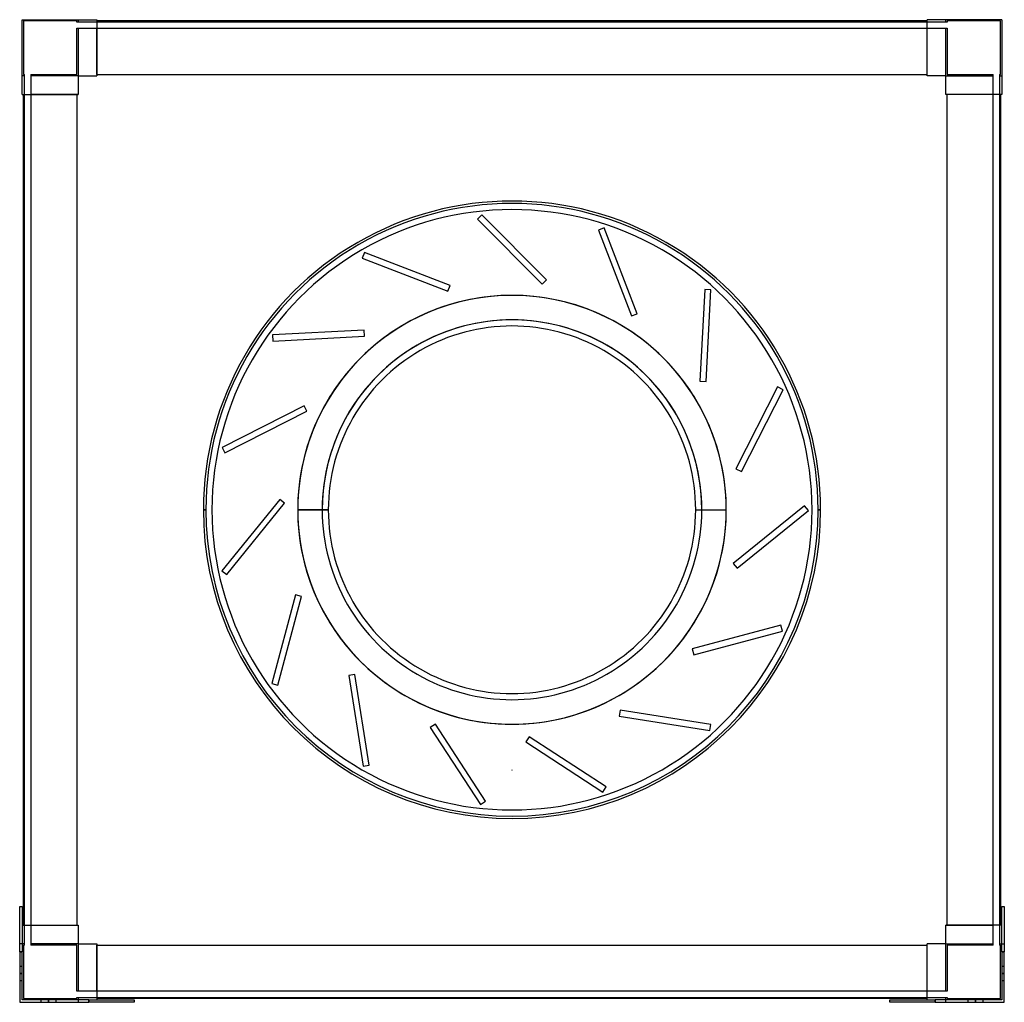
# Model space of a CAD drawing. Header units: millimetres. Extents: x -402 to 402, y -402 to 400.
import ezdxf

# ---------------------------------------------------------------- set-up
doc = ezdxf.new("R2010")
doc.units = ezdxf.units.MM
doc.layers.add('MAIN-1', color=7, linetype='Continuous')
doc.layers.add('MAIN-2', color=7, linetype='Continuous')

msp = doc.modelspace()

# ---------------------------------------------------------------- linework, layer by layer
at = {"layer": 'MAIN-1'}
for p, q in [((-400, 339), (-400, 400)), ((-400, 400), (-339, 400)), ((-339, 400), (-339, 354.25)), ((339, 399), (-339, 399)), ((339, 354.25), (339, 400)), ((400, 400), (339, 400)), ((400, 400), (400, 339)), ((-354.25, 354.25), (-354.25, 339)), ((-354.25, 354.25), (-339, 354.25)), ((-339, 355.25), (339, 355.25)), ((354.25, 354.25), (339, 354.25)), ((354.25, 339), (354.25, 354.25)), ((-400, 339), (-354.25, 339)), ((-399, -339), (-399, 339)), ((-355.25, 339), (-355.25, -339)), ((400, 339), (354.25, 339)), ((355.25, -339), (355.25, 339)), ((399, 339), (399, -339)), ((-252, 0), (-250, 0)), ((-150.01, 0), (-175.01, 0)), ((150.01, 0), (175.01, 0)), ((252, 0), (250, 0)), ((-402, -323.75), (-400, -323.75)), ((-402, -360.75), (-402, -323.75)), ((-400, -323.75), (-400, -360.75)), ((400, -360.75), (400, -323.75)), ((400, -323.75), (402, -323.75)), ((402, -323.75), (402, -360.75)), ((-400, -339), (-354.25, -339)), ((-354.25, -339), (-354.25, -354.25)), ((400, -339), (354.25, -339)), ((354.25, -354.25), (354.25, -339)), ((-400, -360.75), (-402, -360.75)), ((-402, -360.75), (-402, -402)), ((-400, -400), (-400, -360.75)), ((-354.25, -354.25), (-339, -354.25)), ((-339, -354.25), (-339, -400)), ((-339, -355.25), (339, -355.25)), ((339, -400), (339, -354.25)), ((354.25, -354.25), (339, -354.25)), ((400, -360.75), (400, -400)), ((402, -360.75), (400, -360.75)), ((402, -402), (402, -360.75)), ((-345.5, -400), (-400, -400)), ((-345.5, -400), (-308.5, -400)), ((-345.5, -402), (-345.5, -400)), ((339, -399), (-339, -399)), ((-308.5, -400), (-308.5, -402)), ((308.5, -400), (345.5, -400)), ((308.5, -402), (308.5, -400)), ((400, -400), (345.5, -400)), ((345.5, -400), (345.5, -402)), ((-402, -402), (-345.5, -402)), ((-308.5, -402), (-345.5, -402)), ((345.5, -402), (308.5, -402)), ((345.5, -402), (402, -402))]:
    msp.add_line(p, q, dxfattribs=at)
for radius, start, end in [(252, 0, 180.00002), (250, 0, 180.00002), (245, 0, 180.00002), (175.01, 89.99998, 180.00002), (175.01, 0, 89.99998), (150.01, 0, 180.00002), (252, 180.00002, 0), (250, 180.00002, 0), (245, 179.99998, 0), (245, 179.99998, 0), (150.01, 179.99998, 0), (175.01, 270.00002, 0), (175.01, 180.00002, 270.00002)]:
    msp.add_arc((0, 0), radius, start, end, dxfattribs=at)
at = {"layer": 'MAIN-2'}
for p, q in [((-400, 400), (-400, 400)), ((-400, 400), (-400, 400)), ((-399, 399), (-399, 399)), ((-355.25, 399), (-399, 399)), ((-399, 399), (-399, 355.25)), ((-355.25, 398), (-355.25, 399)), ((-355.25, 399), (-355.25, 399)), ((-355.25, 398), (-355.25, 398)), ((-354.25, 398), (-355.25, 398)), ((-354.25, 400), (-354.25, 400)), ((-354.25, 400), (-354.25, 398)), ((-354.25, 400), (-354.25, 400)), ((-354.25, 398), (-354.25, 398)), ((-354.25, 398), (-354.25, 398)), ((-339, 398), (-354.25, 398)), ((-339, 400), (-339, 400)), ((-339, 400), (-339, 400)), ((-339, 399), (-339, 399)), ((-339, 399), (-339, 399)), ((-339, 398), (-339, 398)), ((-339, 398), (-339, 398)), ((339, 398), (-339, 398)), ((339, 400), (339, 400)), ((339, 400), (339, 400)), ((339, 399), (339, 399)), ((339, 399), (339, 399)), ((339, 398), (339, 398)), ((354.25, 398), (339, 398)), ((339, 398), (339, 398)), ((354.25, 400), (354.25, 400)), ((354.25, 398), (354.25, 400)), ((354.25, 400), (354.25, 400)), ((354.25, 398), (354.25, 398)), ((355.25, 398), (354.25, 398)), ((354.25, 398), (354.25, 398)), ((355.25, 399), (355.25, 398)), ((355.25, 399), (355.25, 399)), ((399, 399), (355.25, 399)), ((355.25, 398), (355.25, 398)), ((399, 355.25), (399, 399)), ((399, 399), (399, 399)), ((400, 400), (400, 400)), ((400, 400), (400, 400)), ((-355.25, 393), (-354.25, 393)), ((-355.25, 393), (-355.25, 393)), ((-355.25, 355.25), (-355.25, 393)), ((-354.25, 393), (-339, 393)), ((-354.25, 393), (-354.25, 393)), ((-354.25, 393), (-354.25, 393)), ((-354.25, 393), (-354.25, 354.25)), ((-339, 393), (-339, 393)), ((-339, 355.25), (-339, 393)), ((-339, 393), (-339, 393)), ((-339, 393), (339, 393)), ((339, 355.25), (339, 393)), ((339, 393), (339, 393)), ((339, 393), (339, 393)), ((339, 393), (354.25, 393)), ((354.25, 393), (354.25, 393)), ((354.25, 393), (354.25, 393)), ((354.25, 393), (355.25, 393)), ((354.25, 354.25), (354.25, 393)), ((355.25, 393), (355.25, 393)), ((355.25, 393), (355.25, 355.25)), ((-400, 354.25), (-400, 354.25)), ((-398, 354.25), (-400, 354.25)), ((-400, 354.25), (-400, 354.25)), ((-399, 355.25), (-399, 355.25)), ((-399, 355.25), (-398, 355.25)), ((-398, 355.25), (-398, 355.25)), ((-398, 354.25), (-398, 355.25)), ((-398, 339), (-398, 354.25)), ((-398, 354.25), (-398, 354.25)), ((-398, 354.25), (-398, 354.25)), ((-393, 355.25), (-393, 354.25)), ((-393, 355.25), (-355.25, 355.25)), ((-393, 355.25), (-393, 355.25)), ((-393, 354.25), (-393, 354.25)), ((-393, 354.25), (-393, 354.25)), ((-393, 354.25), (-393, 339)), ((-354.25, 354.25), (-393, 354.25)), ((-355.25, 355.25), (-355.25, 355.25)), ((-354.25, 354.25), (-354.25, 354.25)), ((-354.25, 354.25), (-354.25, 354.25)), ((-354.25, 354.25), (-354.25, 354.25)), ((-354.25, 354.25), (-354.25, 354.25)), ((-354.25, 354.25), (-354.25, 354.25)), ((-354.25, 354.25), (-354.25, 354.25)), ((-339, 355.25), (-339, 354.25)), ((-339, 355.25), (-339, 355.25)), ((-339, 355.25), (-339, 355.25)), ((-339, 355.25), (-339, 355.25)), ((-339, 355.25), (-339, 355.25)), ((-339, 354.25), (-339, 354.25)), ((-339, 354.25), (-339, 354.25)), ((-339, 354.25), (-339, 354.25)), ((-339, 354.25), (-339, 354.25)), ((339, 354.25), (339, 355.25)), ((339, 355.25), (339, 355.25)), ((339, 355.25), (339, 355.25)), ((339, 355.25), (339, 355.25)), ((339, 355.25), (339, 355.25)), ((339, 354.25), (339, 354.25)), ((339, 354.25), (339, 354.25)), ((339, 354.25), (339, 354.25)), ((339, 354.25), (339, 354.25)), ((354.25, 354.25), (354.25, 354.25)), ((354.25, 354.25), (354.25, 354.25)), ((354.25, 354.25), (354.25, 354.25)), ((354.25, 354.25), (354.25, 354.25)), ((354.25, 354.25), (354.25, 354.25)), ((354.25, 354.25), (393, 354.25)), ((354.25, 354.25), (354.25, 354.25)), ((355.25, 355.25), (355.25, 355.25)), ((355.25, 355.25), (393, 355.25)), ((393, 354.25), (393, 355.25)), ((393, 355.25), (393, 355.25)), ((393, 339), (393, 354.25)), ((393, 354.25), (393, 354.25)), ((393, 354.25), (393, 354.25)), ((398, 355.25), (398, 354.25)), ((398, 355.25), (399, 355.25)), ((398, 355.25), (398, 355.25)), ((398, 354.25), (398, 354.25)), ((398, 354.25), (398, 354.25)), ((398, 354.25), (398, 339)), ((398, 354.25), (400, 354.25)), ((399, 355.25), (399, 355.25)), ((400, 354.25), (400, 354.25)), ((400, 354.25), (400, 354.25)), ((-400, 339), (-400, 339)), ((-400, 339), (-400, 339)), ((-399, 339), (-399, 339)), ((-399, 339), (-399, 339)), ((-398, 339), (-398, 339)), ((-398, 339), (-398, 339)), ((-398, -339), (-398, 339)), ((-355.25, 339), (-393, 339)), ((-393, 339), (-393, 339)), ((-393, 339), (-393, 339)), ((-393, 339), (-393, -339)), ((-354.25, 339), (-355.25, 339)), ((-355.25, 339), (-355.25, 339)), ((-355.25, 339), (-355.25, 339)), ((-355.25, 339), (-355.25, 339)), ((-355.25, 339), (-355.25, 339)), ((-354.25, 339), (-354.25, 339)), ((-354.25, 339), (-354.25, 339)), ((-354.25, 339), (-354.25, 339)), ((-354.25, 339), (-354.25, 339)), ((355.25, 339), (354.25, 339)), ((354.25, 339), (354.25, 339)), ((354.25, 339), (354.25, 339)), ((354.25, 339), (354.25, 339)), ((354.25, 339), (354.25, 339)), ((355.25, 339), (355.25, 339)), ((393, 339), (355.25, 339)), ((355.25, 339), (355.25, 339)), ((355.25, 339), (355.25, 339)), ((355.25, 339), (355.25, 339)), ((393, 339), (393, 339)), ((393, 339), (393, 339)), ((393, -339), (393, 339)), ((398, 339), (398, 339)), ((398, 339), (398, -339)), ((398, 339), (398, 339)), ((399, 339), (399, 339)), ((399, 339), (399, 339)), ((400, 339), (400, 339)), ((400, 339), (400, 339)), ((-24.75, 240.78), (-28.28, 237.25)), ((-28.28, 237.25), (-28.28, 237.25)), ((-28.28, 237.25), (24.75, 184.22)), ((-24.75, 240.78), (-24.75, 240.78)), ((28.28, 187.75), (-24.75, 240.78)), ((75.33, 230.03), (70.66, 228.24)), ((70.66, 228.24), (70.66, 228.24)), ((70.66, 228.24), (97.54, 158.22)), ((75.33, 230.03), (75.33, 230.03)), ((102.2, 160.02), (75.33, 230.03)), ((-120.54, 209.9), (-122.34, 205.23)), ((-120.54, 209.9), (-120.54, 209.9)), ((-50.53, 183.02), (-120.54, 209.9)), ((-122.34, 205.23), (-122.34, 205.23)), ((-122.34, 205.23), (-52.32, 178.36)), ((24.75, 184.22), (28.28, 187.75)), ((28.28, 187.75), (28.28, 187.75)), ((-52.32, 178.36), (-50.53, 183.02)), ((-52.32, 178.36), (-52.32, 178.36)), ((-50.53, 183.02), (-50.53, 183.02)), ((24.75, 184.22), (24.75, 184.22)), ((157.38, 179.77), (153.46, 104.87)), ((157.38, 179.77), (157.38, 179.77)), ((162.38, 179.51), (157.38, 179.77)), ((158.45, 104.61), (162.38, 179.51)), ((162.38, 179.51), (162.38, 179.51)), ((0, 175.01), (0, 175.01)), ((0, 175.01), (0, 175.01)), ((97.54, 158.22), (102.2, 160.02)), ((97.54, 158.22), (97.54, 158.22)), ((102.2, 160.02), (102.2, 160.02)), ((-120.6, 146.65), (-195.5, 142.72)), ((-120.6, 146.65), (-120.6, 146.65)), ((-120.34, 141.66), (-120.6, 146.65)), ((-195.5, 142.72), (-195.5, 142.72)), ((-195.5, 142.72), (-195.24, 137.73)), ((-195.24, 137.73), (-120.34, 141.66)), ((-195.24, 137.73), (-195.24, 137.73)), ((-120.34, 141.66), (-120.34, 141.66)), ((153.46, 104.87), (153.46, 104.87)), ((153.46, 104.87), (158.45, 104.61)), ((158.45, 104.61), (158.45, 104.61)), ((216.9, 100.21), (182.85, 33.39)), ((187.3, 31.12), (221.35, 97.94)), ((216.9, 100.21), (216.9, 100.21)), ((221.35, 97.94), (216.9, 100.21)), ((221.35, 97.94), (221.35, 97.94)), ((-169.82, 84.92), (-236.65, 50.87)), ((-234.38, 46.41), (-167.55, 80.46)), ((-169.82, 84.92), (-169.82, 84.92)), ((-167.55, 80.46), (-169.82, 84.92)), ((-167.55, 80.46), (-167.55, 80.46)), ((-236.65, 50.87), (-236.65, 50.87)), ((-236.65, 50.87), (-234.38, 46.41)), ((-234.38, 46.41), (-234.38, 46.41)), ((182.85, 33.39), (182.85, 33.39)), ((182.85, 33.39), (187.3, 31.12)), ((187.3, 31.12), (187.3, 31.12)), ((-189.68, 8.5), (-236.88, -49.78)), ((-189.68, 8.5), (-189.68, 8.5)), ((-185.79, 5.36), (-189.68, 8.5)), ((-252, 0), (-250, 0)), ((-250, 0), (-250, 0)), ((-250, 0), (-250, 0)), ((-250, 0), (-250, 0)), ((-245, 0), (-245, 0)), ((-232.99, -52.93), (-185.79, 5.36)), ((-185.79, 5.36), (-185.79, 5.36)), ((-175, 0), (-175, 0)), ((-174.99, 0), (-174.99, 0)), ((-155.01, 0), (-174.99, 0)), ((150.01, 0), (175.01, 0)), ((155.01, 0), (174.99, 0)), ((174.99, 0), (174.99, 0)), ((175, 0), (175, 0)), ((238.91, 3.33), (180.62, -43.87)), ((238.91, 3.33), (238.91, 3.33)), ((242.05, -0.56), (238.91, 3.33)), ((245, 0), (245, 0)), ((252, 0), (250, 0)), ((250, 0), (250, 0)), ((250, 0), (250, 0)), ((250, 0), (252, 0)), ((250, 0), (250, 0)), ((-250, 0), (-252, 0)), ((-252, 0), (-250, 0)), ((-250, 0), (-250, 0)), ((-250, 0), (-250, 0)), ((-250, 0), (-250, 0)), ((-245, 0), (-245, 0)), ((-175.01, 0), (-150.01, 0)), ((-175, 0), (-175, 0)), ((-174.99, 0), (-155.01, 0)), ((-174.99, 0), (-174.99, 0)), ((155.01, 0), (174.99, 0)), ((174.99, 0), (174.99, 0)), ((175, 0), (175, 0)), ((183.77, -47.75), (242.05, -0.56)), ((242.05, -0.56), (242.05, -0.56)), ((245, 0), (245, 0)), ((250, 0), (252, 0)), ((250, 0), (250, 0)), ((250, 0), (250, 0)), ((250, 0), (250, 0)), ((180.62, -43.87), (180.62, -43.87)), ((180.62, -43.87), (183.77, -47.75)), ((183.77, -47.75), (183.77, -47.75)), ((-236.88, -49.78), (-236.88, -49.78)), ((-236.88, -49.78), (-232.99, -52.93)), ((-232.99, -52.93), (-232.99, -52.93)), ((-176.74, -69.38), (-196.15, -141.83)), ((-191.32, -143.12), (-171.91, -70.67)), ((-176.74, -69.38), (-176.74, -69.38)), ((-171.91, -70.67), (-176.74, -69.38)), ((-171.91, -70.67), (-171.91, -70.67)), ((219.61, -94.13), (147.16, -113.54)), ((219.61, -94.13), (219.61, -94.13)), ((220.9, -98.96), (219.61, -94.13)), ((148.46, -118.37), (220.9, -98.96)), ((220.9, -98.96), (220.9, -98.96)), ((147.16, -113.54), (147.16, -113.54)), ((147.16, -113.54), (148.46, -118.37)), ((148.46, -118.37), (148.46, -118.37)), ((-128.3, -134.49), (-133.24, -135.27)), ((-133.24, -135.27), (-133.24, -135.27)), ((-133.24, -135.27), (-121.51, -209.35)), ((-128.3, -134.49), (-128.3, -134.49)), ((-116.57, -208.56), (-128.3, -134.49)), ((-196.15, -141.83), (-196.15, -141.83)), ((-196.15, -141.83), (-191.32, -143.12)), ((-191.32, -143.12), (-191.32, -143.12)), ((88.26, -163.58), (87.47, -168.52)), ((87.47, -168.52), (87.47, -168.52)), ((87.47, -168.52), (161.55, -180.25)), ((88.26, -163.58), (88.26, -163.58)), ((162.33, -175.31), (88.26, -163.58)), ((-62.51, -175.04), (-66.7, -177.77)), ((-62.51, -175.04), (-62.51, -175.04)), ((-21.66, -237.94), (-62.51, -175.04)), ((0, -175.01), (0, -175.01)), ((0, -175.01), (0, -175.01)), ((161.55, -180.25), (162.33, -175.31)), ((162.33, -175.31), (162.33, -175.31)), ((-66.7, -177.77), (-66.7, -177.77)), ((-66.7, -177.77), (-25.85, -240.67)), ((161.55, -180.25), (161.55, -180.25)), ((14.09, -185.34), (11.37, -189.53)), ((11.37, -189.53), (11.37, -189.53)), ((11.37, -189.53), (74.27, -230.38)), ((14.09, -185.34), (14.09, -185.34)), ((76.99, -226.18), (14.09, -185.34)), ((-121.51, -209.35), (-116.57, -208.56)), ((-116.57, -208.56), (-116.57, -208.56)), ((-121.51, -209.35), (-121.51, -209.35)), ((0, -212.5), (0, -212.5)), ((0, -212.5), (0, -212.5)), ((0, -212.5), (0, -212.5)), ((0, -212.5), (0, -212.5)), ((0, -212.5), (0, -212.5)), ((0, -212.5), (0, -212.5)), ((74.27, -230.38), (76.99, -226.18)), ((74.27, -230.38), (74.27, -230.38)), ((76.99, -226.18), (76.99, -226.18)), ((-25.85, -240.67), (-21.66, -237.94)), ((-25.85, -240.67), (-25.85, -240.67)), ((-21.66, -237.94), (-21.66, -237.94)), ((-402, -323.75), (-402, -323.75)), ((-402, -323.75), (-402, -323.75)), ((-400, -323.75), (-400, -323.75)), ((-400, -323.75), (-400, -323.75)), ((400, -323.75), (400, -323.75)), ((400, -323.75), (400, -323.75)), ((402, -323.75), (402, -323.75)), ((402, -323.75), (402, -323.75)), ((-400, -339), (-400, -339)), ((-400, -339), (-400, -339)), ((-399, -339), (-399, -339)), ((-399, -339), (-399, -339)), ((-398, -339), (-398, -339)), ((-398, -354.25), (-398, -339)), ((-398, -339), (-398, -339)), ((-393, -339), (-393, -339)), ((-393, -339), (-355.25, -339)), ((-393, -339), (-393, -339)), ((-393, -339), (-393, -354.25)), ((-355.25, -339), (-354.25, -339)), ((-355.25, -339), (-355.25, -339)), ((-355.25, -339), (-355.25, -339)), ((-355.25, -339), (-355.25, -339)), ((-355.25, -339), (-355.25, -339)), ((-354.25, -339), (-354.25, -339)), ((-354.25, -339), (-354.25, -339)), ((-354.25, -339), (-354.25, -339)), ((-354.25, -339), (-354.25, -339)), ((354.25, -339), (355.25, -339)), ((354.25, -339), (354.25, -339)), ((354.25, -339), (354.25, -339)), ((354.25, -339), (354.25, -339)), ((354.25, -339), (354.25, -339)), ((355.25, -339), (355.25, -339)), ((355.25, -339), (393, -339)), ((355.25, -339), (355.25, -339)), ((355.25, -339), (355.25, -339)), ((355.25, -339), (355.25, -339)), ((393, -339), (393, -339)), ((393, -339), (393, -339)), ((393, -354.25), (393, -339)), ((398, -339), (398, -339)), ((398, -339), (398, -339)), ((398, -339), (398, -354.25)), ((399, -339), (399, -339)), ((399, -339), (399, -339)), ((400, -339), (400, -339)), ((400, -339), (400, -339)), ((-402, -354.25), (-402, -354.25)), ((-402, -354.25), (-402, -354.25)), ((-398, -354.25), (-402, -354.25)), ((-402, -360.75), (-400, -360.75)), ((-400, -354.25), (-400, -354.25)), ((-400, -354.25), (-400, -354.25)), ((-398, -355.25), (-399, -355.25)), ((-399, -355.25), (-399, -399)), ((-399, -355.25), (-399, -355.25)), ((-398, -355.25), (-398, -354.25)), ((-398, -354.25), (-398, -354.25)), ((-398, -354.25), (-398, -354.25)), ((-398, -355.25), (-398, -355.25)), ((-393, -354.25), (-393, -355.25)), ((-393, -354.25), (-393, -354.25)), ((-393, -354.25), (-393, -354.25)), ((-354.25, -354.25), (-393, -354.25)), ((-355.25, -355.25), (-393, -355.25)), ((-393, -355.25), (-393, -355.25)), ((-355.25, -393), (-355.25, -355.25)), ((-355.25, -355.25), (-355.25, -355.25)), ((-354.25, -354.25), (-354.25, -354.25)), ((-354.25, -354.25), (-354.25, -354.25)), ((-354.25, -354.25), (-354.25, -354.25)), ((-354.25, -354.25), (-354.25, -393)), ((-354.25, -354.25), (-354.25, -354.25)), ((-354.25, -354.25), (-354.25, -354.25)), ((-354.25, -354.25), (-354.25, -354.25)), ((-339, -354.25), (-339, -354.25)), ((-339, -354.25), (-339, -355.25)), ((-339, -354.25), (-339, -354.25)), ((-339, -354.25), (-339, -354.25)), ((-339, -354.25), (-339, -354.25)), ((-339, -355.25), (-339, -355.25)), ((-339, -355.25), (-339, -355.25)), ((-339, -393), (-339, -355.25)), ((-339, -355.25), (-339, -355.25)), ((-339, -355.25), (-339, -355.25)), ((339, -354.25), (339, -354.25)), ((339, -355.25), (339, -354.25)), ((339, -354.25), (339, -354.25)), ((339, -354.25), (339, -354.25)), ((339, -354.25), (339, -354.25)), ((339, -355.25), (339, -355.25)), ((339, -355.25), (339, -355.25)), ((339, -393), (339, -355.25)), ((339, -355.25), (339, -355.25)), ((339, -355.25), (339, -355.25)), ((354.25, -354.25), (354.25, -354.25)), ((354.25, -354.25), (354.25, -354.25)), ((354.25, -354.25), (354.25, -354.25)), ((354.25, -393), (354.25, -354.25)), ((354.25, -354.25), (354.25, -354.25)), ((354.25, -354.25), (354.25, -354.25)), ((354.25, -354.25), (393, -354.25)), ((354.25, -354.25), (354.25, -354.25)), ((355.25, -355.25), (355.25, -393)), ((393, -355.25), (355.25, -355.25)), ((355.25, -355.25), (355.25, -355.25)), ((393, -355.25), (393, -354.25)), ((393, -354.25), (393, -354.25)), ((393, -354.25), (393, -354.25)), ((393, -355.25), (393, -355.25)), ((398, -354.25), (398, -354.25)), ((398, -354.25), (402, -354.25)), ((398, -354.25), (398, -354.25)), ((398, -354.25), (398, -355.25)), ((399, -355.25), (398, -355.25)), ((398, -355.25), (398, -355.25)), ((399, -399), (399, -355.25)), ((399, -355.25), (399, -355.25)), ((400, -354.25), (400, -354.25)), ((400, -354.25), (400, -354.25)), ((400, -360.75), (402, -360.75)), ((402, -354.25), (402, -354.25)), ((402, -354.25), (402, -354.25)), ((-402, -372.5), (-402, -372.5)), ((-402, -372.5), (-400, -372.5)), ((-402, -372.5), (-402, -372.5)), ((-400, -372.5), (-400, -372.5)), ((-400, -372.5), (-400, -372.5)), ((400, -372.5), (400, -372.5)), ((400, -372.5), (400, -372.5)), ((400, -372.5), (402, -372.5)), ((402, -372.5), (402, -372.5)), ((402, -372.5), (402, -372.5)), ((-400, -378.5), (-402, -378.5)), ((-402, -378.5), (-400, -378.5)), ((-402, -378.5), (-400, -378.5)), ((-400, -378.5), (-402, -378.5)), ((-400, -384.5), (-402, -384.5)), ((-402, -384.5), (-402, -384.5)), ((-402, -384.5), (-402, -384.5)), ((-400, -384.5), (-400, -384.5)), ((-400, -384.5), (-400, -384.5)), ((402, -378.5), (400, -378.5)), ((400, -378.5), (402, -378.5)), ((400, -378.5), (402, -378.5)), ((402, -378.5), (400, -378.5)), ((402, -384.5), (400, -384.5)), ((400, -384.5), (400, -384.5)), ((400, -384.5), (400, -384.5)), ((402, -384.5), (402, -384.5)), ((402, -384.5), (402, -384.5)), ((-355.25, -393), (-355.25, -393)), ((-354.25, -393), (-355.25, -393)), ((-354.25, -393), (-354.25, -393)), ((-354.25, -393), (-354.25, -393)), ((-339, -393), (-354.25, -393)), ((-339, -393), (-339, -393)), ((-339, -393), (-339, -393)), ((339, -393), (-339, -393)), ((339, -393), (339, -393)), ((339, -393), (339, -393)), ((354.25, -393), (339, -393)), ((354.25, -393), (354.25, -393)), ((354.25, -393), (354.25, -393)), ((355.25, -393), (354.25, -393)), ((355.25, -393), (355.25, -393)), ((-400, -400), (-400, -400)), ((-400, -400), (-400, -400)), ((-400, -400), (-400, -400)), ((-400, -400), (-400, -400)), ((-399, -399), (-355.25, -399)), ((-399, -399), (-399, -399)), ((-384.5, -402), (-384.5, -400)), ((-384.5, -400), (-384.5, -400)), ((-384.5, -400), (-384.5, -400)), ((-378.5, -402), (-378.5, -400)), ((-378.5, -400), (-378.5, -402)), ((-378.5, -402), (-378.5, -400)), ((-378.5, -400), (-378.5, -402)), ((-372.5, -400), (-372.5, -400)), ((-372.5, -400), (-372.5, -400)), ((-372.5, -400), (-372.5, -402)), ((-355.25, -399), (-355.25, -398)), ((-355.25, -398), (-354.25, -398)), ((-355.25, -398), (-355.25, -398)), ((-355.25, -399), (-355.25, -399)), ((-354.25, -398), (-354.25, -398)), ((-354.25, -398), (-339, -398)), ((-354.25, -398), (-354.25, -402)), ((-354.25, -398), (-354.25, -398)), ((-354.25, -400), (-354.25, -400)), ((-354.25, -400), (-354.25, -400)), ((-345.5, -400), (-345.5, -402)), ((-339, -398), (-339, -398)), ((-339, -398), (339, -398)), ((-339, -398), (-339, -398)), ((-339, -399), (-339, -399)), ((-339, -399), (-339, -399)), ((-339, -400), (-339, -400)), ((-339, -400), (-339, -400)), ((-308.5, -400), (-308.5, -400)), ((-308.5, -400), (-308.5, -400)), ((308.5, -400), (308.5, -400)), ((308.5, -400), (308.5, -400)), ((339, -398), (354.25, -398)), ((339, -398), (339, -398)), ((339, -398), (339, -398)), ((339, -399), (339, -399)), ((339, -399), (339, -399)), ((339, -400), (339, -400)), ((339, -400), (339, -400)), ((345.5, -402), (345.5, -400)), ((354.25, -398), (354.25, -398)), ((354.25, -398), (354.25, -398)), ((354.25, -402), (354.25, -398)), ((354.25, -398), (355.25, -398)), ((354.25, -400), (354.25, -400)), ((354.25, -400), (354.25, -400)), ((355.25, -398), (355.25, -398)), ((355.25, -398), (355.25, -399)), ((355.25, -399), (399, -399)), ((355.25, -399), (355.25, -399)), ((372.5, -402), (372.5, -400)), ((372.5, -400), (372.5, -400)), ((372.5, -400), (372.5, -400)), ((378.5, -402), (378.5, -400)), ((378.5, -400), (378.5, -402)), ((378.5, -402), (378.5, -400)), ((378.5, -400), (378.5, -402)), ((384.5, -400), (384.5, -400)), ((384.5, -400), (384.5, -400)), ((384.5, -400), (384.5, -402)), ((399, -399), (399, -399)), ((400, -400), (400, -400)), ((400, -400), (400, -400)), ((400, -400), (400, -400)), ((400, -400), (400, -400)), ((-402, -402), (-402, -402)), ((-402, -402), (-402, -402)), ((-384.5, -402), (-384.5, -402)), ((-384.5, -402), (-384.5, -402)), ((-372.5, -402), (-372.5, -402)), ((-372.5, -402), (-372.5, -402)), ((-354.25, -402), (-354.25, -402)), ((-354.25, -402), (-354.25, -402)), ((-308.5, -402), (-308.5, -402)), ((-308.5, -402), (-308.5, -402)), ((308.5, -402), (308.5, -402)), ((308.5, -402), (308.5, -402)), ((354.25, -402), (354.25, -402)), ((354.25, -402), (354.25, -402)), ((372.5, -402), (372.5, -402)), ((372.5, -402), (372.5, -402)), ((384.5, -402), (384.5, -402)), ((384.5, -402), (384.5, -402)), ((402, -402), (402, -402)), ((402, -402), (402, -402))]:
    msp.add_line(p, q, dxfattribs=at)
for centre, radius, start, end in [((0, 0), 175, 0, 179.99998), ((0, 0), 174.99, 0, 180.00002), ((0, 0), 155.01, 0, 180.00002), ((0, 0), 155.01, 0, 179.99998), ((0, 0), 245, 179.99998, 0), ((0, 0), 175, 179.99998, 0), ((0, 0), 174.99, 180.00002, 0), ((0, 0), 155.01, 179.99998, 0), ((0, 0), 155.01, 179.99998, 0), ((0, -212.5), 0.001, 0, 180.00002), ((0, -212.5), 0.001, 180.00002, 0)]:
    msp.add_arc(centre, radius, start, end, dxfattribs=at)

doc.saveas('drawing.dxf')
